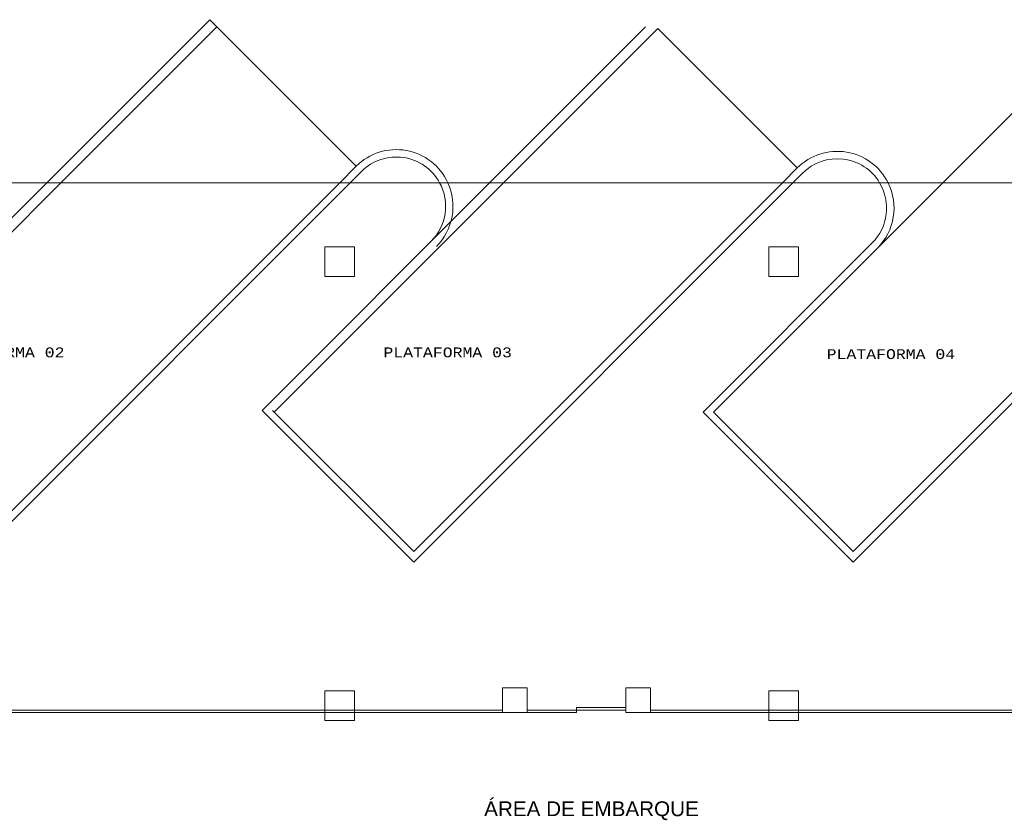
# Model space of a CAD drawing. Header units: feet. Extents: x 8 to 127, y 6 to 90.
# Tile 246 of 256: x 32 to 42, y 63 to 71. Entities that reach past the tile are written whole.
import ezdxf

# ---------------------------------------------------------------- set-up
doc = ezdxf.new("R2010")
doc.units = ezdxf.units.FT
doc.header["$MEASUREMENT"] = 0
doc.linetypes.add('HIDDENX2', pattern=[1.905, 1.27, -0.635])
for name, color, linetype in [('20', 252, 'Continuous'), ('ALV Baixa', 252, 'Continuous'), ('Alvenaria', 7, 'Continuous'), ('FINA', 7, 'Continuous'), ('NO ESPESSURA', 250, 'Continuous'), ('Projeção', 252, 'HIDDENX2'), ('texto', 7, 'Continuous')]:
    doc.layers.add(name, color=color, linetype=linetype)
doc.layers.add('4 Telha lateral', color=7, linetype='Continuous', lineweight=25)
doc.styles.add('Arial', font='arial.ttf')
doc.styles.add('CourierNew', font='cour.ttf')

msp = doc.modelspace()

# ---------------------------------------------------------------- linework, layer by layer
at = {"layer": '20', "lineweight": 5}
for p, q in [((32.3948, 69.4728), (34.0467, 71.1247)), ((34.0467, 71.1247), (35.5316, 69.6398)), ((32.5363, 69.4728), (34.1174, 71.054)), ((36.885, 69.4729), (38.4661, 71.054)), ((37.0264, 69.4729), (38.5899, 71.0363)), ((38.5899, 71.0363), (40.0041, 69.6221)), ((41.4812, 69.4729), (43.0447, 71.0363)), ((35.3647, 69.4728), (35.5316, 69.6398)), ((39.8549, 69.4729), (40.0041, 69.6221)), ((35.4708, 69.4728), (35.5847, 69.5867)), ((39.9609, 69.4729), (40.0571, 69.5691)), ((30.1046, 67.1826), (32.3948, 69.4728)), ((30.2283, 67.1649), (32.5363, 69.4728)), ((31.6426, 65.7507), (35.3647, 69.4728)), ((31.6426, 65.6446), (35.4708, 69.4728)), ((34.5771, 67.1649), (36.885, 69.4729)), ((34.7008, 67.1472), (37.0264, 69.4729)), ((36.115, 65.733), (39.8549, 69.4729)), ((36.115, 65.627), (39.9609, 69.4729)), ((39.1556, 67.1472), (41.4812, 69.4729)), ((40.5698, 65.733), (44.3097, 69.4729)), ((40.5698, 65.627), (44.4158, 69.4729)), ((39.0495, 67.1472), (40.7642, 68.862)), ((34.5771, 67.1649), (36.115, 65.627)), ((34.6831, 67.1649), (36.115, 65.733)), ((39.0495, 67.1472), (40.5698, 65.627)), ((39.1556, 67.1472), (40.5698, 65.733))]:
    msp.add_line(p, q, dxfattribs=at)
for centre, radius, start, end in [((35.9382, 69.2332), 0.575, 24.63285, 135), ((35.9382, 69.2332), 0.5, 28.64106, 135), ((40.4107, 69.2155), 0.575, 26.59056, 135), ((40.4107, 69.2155), 0.5, 30.98088, 135), ((35.9382, 69.2332), 0.5, 315, 28.64106), ((35.9382, 69.2332), 0.575, 315, 24.63285), ((40.4107, 69.2155), 0.5, 315, 30.98088), ((40.4107, 69.2155), 0.575, 315, 26.59056)]:
    msp.add_arc(centre, radius, start, end, dxfattribs=at)
at = {"layer": '4 Telha lateral', "lineweight": 5}
msp.add_line((23.3151, 69.4727), (62.4151, 69.4727), dxfattribs=at)
at = {"layer": 'ALV Baixa', "lineweight": 5}
for p, q in [((23.8949, 64.102), (37.7652, 64.102)), ((37.0152, 64.127), (23.9099, 64.127)), ((47.9652, 64.102), (38.2652, 64.102)), ((47.2152, 64.127), (38.5152, 64.127))]:
    msp.add_line(p, q, dxfattribs=at)
at = {"layer": 'Alvenaria', "lineweight": 5}
for p, q in [((37.2652, 64.352), (37.0152, 64.352)), ((37.0152, 64.352), (37.0152, 64.102)), ((37.2652, 64.102), (37.2652, 64.352)), ((38.5152, 64.352), (38.2652, 64.352)), ((38.2652, 64.352), (38.2652, 64.102)), ((38.5152, 64.102), (38.5152, 64.352))]:
    msp.add_line(p, q, dxfattribs=at)
at = {"layer": 'FINA', "linetype": 'Continuous', "lineweight": 5}
for p, q in [((35.5151, 68.8227), (35.2151, 68.8227)), ((35.2151, 68.8227), (35.2151, 68.5227)), ((35.5151, 68.5227), (35.5151, 68.8227)), ((40.0151, 68.8227), (39.7151, 68.8227)), ((39.7151, 68.8227), (39.7151, 68.5227)), ((40.0151, 68.5227), (40.0151, 68.8227)), ((35.2151, 68.5227), (35.5151, 68.5227)), ((39.7151, 68.5227), (40.0151, 68.5227)), ((35.5151, 64.3227), (35.2151, 64.3227)), ((35.2151, 64.3227), (35.2151, 64.0227)), ((35.5151, 64.0227), (35.5151, 64.3227)), ((40.0151, 64.3227), (39.7151, 64.3227)), ((39.7151, 64.3227), (39.7151, 64.0227)), ((40.0151, 64.0227), (40.0151, 64.3227)), ((35.2151, 64.0227), (35.5151, 64.0227)), ((39.7151, 64.0227), (40.0151, 64.0227))]:
    msp.add_line(p, q, dxfattribs=at)
at = {"layer": 'NO ESPESSURA', "lineweight": 5}
for p, q in [((38.2652, 64.127), (37.2652, 64.127)), ((37.7652, 64.102), (37.7652, 64.152)), ((38.2652, 64.152), (37.7652, 64.152))]:
    msp.add_line(p, q, dxfattribs=at)
at = {"layer": 'Projeção', "lineweight": 5}
msp.add_line((23.3151, 69.4727), (62.4151, 69.4731), dxfattribs=at)

# ---------------------------------------------------------------- texts
at = {"layer": 'texto', "lineweight": 5, "attachment_point": 7, "line_spacing_factor": 0.9}
for s, insert, char_height, width, style in [('PLATAFORMA 02', (31.2706, 67.7012), 0.1, 2.730881, 'CourierNew'), ('PLATAFORMA 03', (35.8076, 67.7012), 0.1, 2.730881, 'CourierNew'), ('PLATAFORMA 04', (40.3026, 67.6837), 0.1, 2.730881, 'CourierNew'), ('ÁREA DE EMBARQUE', (36.8291, 63.0112), 0.15, 4.356174, 'Arial')]:
    msp.add_mtext(s, dxfattribs=dict(at, insert=insert, char_height=char_height, width=width, style=style))

doc.saveas('drawing.dxf')
